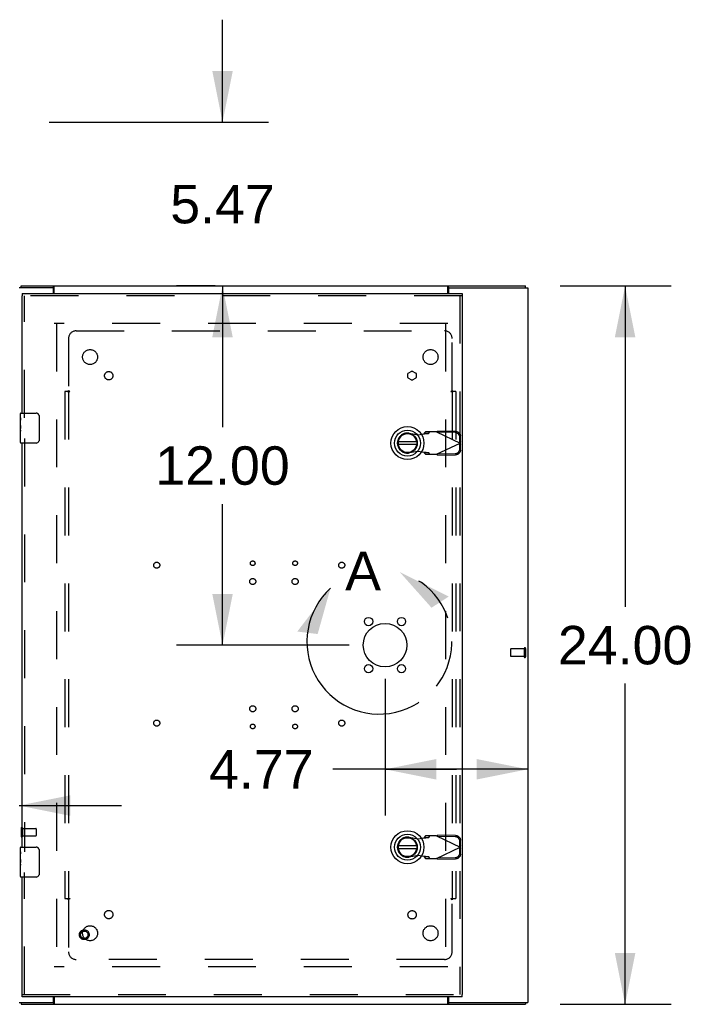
# Model space of a CAD drawing. Header units: inches. Extents: x 0 to 291, y 0 to 188.
# Tile 89 of 113: x 120 to 142, y 104 to 136. Entities that reach past the tile are written whole.
import ezdxf

# ---------------------------------------------------------------- set-up
doc = ezdxf.new("R2010")
doc.units = ezdxf.units.IN
doc.header["$LTSCALE"] = 16.018896
doc.header["$MEASUREMENT"] = 0
doc.linetypes.add('HIDDEN', pattern=[0.2, 0.1, -0.1])
doc.linetypes.add('PHANTOM', pattern=[0.8, 0.45, -0.05, 0.1, -0.05, 0.1, -0.05])
doc.layers.get('0').update_dxf_attribs({"linetype": 'CONTINUOUS'})
for name, color, linetype in [('84H_OR_90H', 7, 'CONTINUOUS'), ('DEFAULT_2', 8, 'HIDDEN'), ('DEFAULT_3', 7, 'PHANTOM'), ('DIMENSIONS', 7, 'CONTINUOUS'), ('EXR_ENCLOSURE_DOOR_ASSEMBLY', 7, 'CONTINUOUS'), ('SUBPANELS', 7, 'CONTINUOUS')]:
    doc.layers.add(name, color=color, linetype=linetype)
doc.styles.get("Standard").update_dxf_attribs({"font": 'arial.ttf'})
doc.dimstyles.new('DIMSTYLE_1', dxfattribs={"dimtxt": 1.284938, "dimasz": 1.713251, "dimexe": 0.09, "dimexo": 0.07, "dimgap": 0.0375, "dimtad": 0, "dimtih": 1, "dimtoh": 1, "dimzin": 4, "dimdsep": 46, "dimtxsty": 'Standard', "dimblk": '_FILLED', "dimblk1": '_FILLED', "dimblk2": '_FILLED', "dimcen": 0.09, "dimadec": 3, "dimazin": 1, "dimtfac": 1, "dimtdec": 3, "dimtofl": 0, "dimtmove": 0, "dimatfit": 3, "dimldrblk": '_FILLED', "dimfxl": 0, "dimtolj": 1, "dimtzin": 4, "dimarcsym": 0})

# ---------------------------------------------------------------- blocks, each defined once
blk = doc.blocks.new('_FILLED')
at = {"color": 0, "linetype": 'ByBlock'}
blk.add_solid([(0, 0), (-1, 0.2), (-1, -0.2)], dxfattribs=at)
blk = doc.blocks.new('*D3')
at = {"layer": 'DIMENSIONS', "color": 2, "linetype": 'Continuous'}
for p, q in [((126.132, 127.567), (124.839, 127.567)), ((126.381, 127.567), (126.381, 122.852)), ((126.381, 115.567), (126.381, 120.282)), ((130.612, 115.567), (124.839, 115.567))]:
    blk.add_line(p, q, dxfattribs=at)
at = {"layer": 'DIMENSIONS', "color": 2, "linetype": 'Continuous', "xscale": 1.7132508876, "yscale": 1.7132508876, "zscale": 1.7132508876}
for p, rotation in [((126.381, 127.567), 90), ((126.381, 115.567), 270)]:
    blk.add_blockref('_FILLED', p, dxfattribs=dict(at, rotation=rotation))
at = {"layer": 'DIMENSIONS', "color": 2, "linetype": 'Continuous', "insert": (126.381, 122.209), "char_height": 1.2849, "width": 4.49012, "attachment_point": 2, "line_spacing_factor": 0.9}
blk.add_mtext('12.00', dxfattribs=at)
blk = doc.blocks.new('*D5')
at = {"layer": 'DIMENSIONS', "color": 2, "linetype": 'Continuous'}
for p, q in [((131.811, 114.44), (131.811, 109.877)), ((134.196, 111.419), (130.065, 111.419)), ((131.811, 111.419), (134.196, 111.419)), ((136.581, 111.419), (134.196, 111.419))]:
    blk.add_line(p, q, dxfattribs=at)
at = {"layer": 'DIMENSIONS', "color": 2, "linetype": 'Continuous', "xscale": 1.7132508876, "yscale": 1.7132508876, "zscale": 1.7132508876, "rotation": 180}
blk.add_blockref('_FILLED', (131.811, 111.419), dxfattribs=at)
at = {"layer": 'DIMENSIONS', "color": 2, "linetype": 'Continuous', "xscale": 1.7132508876, "yscale": 1.7132508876, "zscale": 1.7132508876}
blk.add_blockref('_FILLED', (136.581, 111.419), dxfattribs=at)
at = {"layer": 'DIMENSIONS', "color": 2, "linetype": 'Continuous', "insert": (129.422, 112.061), "char_height": 1.2849, "width": 3.49178, "attachment_point": 3, "line_spacing_factor": 0.9}
blk.add_mtext('4.77', dxfattribs=at)
blk = doc.blocks.new('*D19')
at = {"layer": 'DIMENSIONS', "color": 2, "linetype": 'Continuous'}
for p, q in [((137.661, 127.567), (141.375, 127.567)), ((139.833, 127.567), (139.833, 116.852)), ((139.833, 103.567), (139.833, 114.282)), ((137.661, 103.567), (141.375, 103.567))]:
    blk.add_line(p, q, dxfattribs=at)
at = {"layer": 'DIMENSIONS', "color": 2, "linetype": 'Continuous', "xscale": 1.7132508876, "yscale": 1.7132508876, "zscale": 1.7132508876}
for p, rotation in [((139.833, 127.567), 90), ((139.833, 103.567), 270)]:
    blk.add_blockref('_FILLED', p, dxfattribs=dict(at, rotation=rotation))
at = {"layer": 'DIMENSIONS', "color": 2, "linetype": 'Continuous', "insert": (139.833, 116.209), "char_height": 1.2849, "width": 4.49012, "attachment_point": 2, "line_spacing_factor": 0.9}
blk.add_mtext('24.00', dxfattribs=at)
blk = doc.blocks.new('*D20')
at = {"layer": '84H_OR_90H', "color": 2, "linetype": 'Continuous'}
for p, q in [((126.381, 133.037), (126.381, 136.463)), ((120.593, 133.037), (127.922, 133.037)), ((126.381, 127.567), (126.381, 124.14))]:
    blk.add_line(p, q, dxfattribs=at)
at = {"layer": '84H_OR_90H', "color": 2, "linetype": 'Continuous', "xscale": 1.7132508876, "yscale": 1.7132508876, "zscale": 1.7132508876}
for p, rotation in [((126.381, 133.037), 270), ((126.381, 127.567), 90)]:
    blk.add_blockref('_FILLED', p, dxfattribs=dict(at, rotation=rotation))
at = {"layer": '84H_OR_90H', "color": 2, "linetype": 'Continuous', "insert": (126.381, 130.944), "char_height": 1.2849, "width": 3.49178, "attachment_point": 2, "line_spacing_factor": 0.9}
blk.add_mtext('5.47', dxfattribs=at)
blk = doc.blocks.new('*D22')
at = {"layer": 'DIMENSIONS', "color": 2, "linetype": 'Continuous'}
for p, q in [((118.206, 112.514), (118.206, 108.666)), ((118.206, 110.207), (112.191, 110.207)), ((119.581, 110.207), (123.008, 110.207))]:
    blk.add_line(p, q, dxfattribs=at)
at = {"layer": 'DIMENSIONS', "color": 2, "linetype": 'Continuous', "xscale": 1.7132508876, "yscale": 1.7132508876, "zscale": 1.7132508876}
blk.add_blockref('_FILLED', (118.206, 110.207), dxfattribs=at)
at = {"layer": 'DIMENSIONS', "color": 2, "linetype": 'Continuous', "xscale": 1.7132508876, "yscale": 1.7132508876, "zscale": 1.7132508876, "rotation": 180}
blk.add_blockref('_FILLED', (119.581, 110.207), dxfattribs=at)
at = {"layer": 'DIMENSIONS', "color": 2, "linetype": 'Continuous', "insert": (111.549, 110.85), "char_height": 1.2849, "width": 3.49178, "attachment_point": 3, "line_spacing_factor": 0.9}
blk.add_mtext('1.38', dxfattribs=at)

msp = doc.modelspace()

# ---------------------------------------------------------------- linework, layer by layer
at = {"color": 3, "linetype": 'Continuous'}
for p, q in [((120.7144, 127.5037), (119.5814, 127.5037)), ((119.6564, 127.5667), (136.5064, 127.5667)), ((120.7294, 127.3167), (120.7294, 127.4887)), ((120.7564, 127.3167), (120.7564, 127.5478)), ((133.9064, 127.3167), (133.9064, 127.5478)), ((133.9334, 127.4887), (133.9334, 127.3167)), ((133.9484, 127.5037), (136.5814, 127.5037)), ((136.5814, 127.5037), (136.5814, 103.6297)), ((119.5814, 103.6297), (120.7144, 103.6297)), ((120.7294, 103.6447), (120.7294, 103.8167)), ((120.7564, 103.8167), (120.7564, 103.5857)), ((133.9064, 103.5857), (133.9064, 103.8167)), ((133.9334, 103.8167), (133.9334, 103.6447)), ((133.9484, 103.6297), (136.5814, 103.6297)), ((119.6564, 103.5667), (136.5064, 103.5667))]:
    msp.add_line(p, q, dxfattribs=at)
at = {"color": 7, "linetype": 'Continuous'}
for p, q in [((119.6564, 127.5037), (119.6564, 127.5667)), ((120.7291, 127.4917), (120.7334, 127.4917)), ((120.7334, 127.4917), (120.7334, 127.5667)), ((133.9294, 127.4917), (133.9294, 127.5667)), ((133.9294, 127.4917), (133.9337, 127.4917)), ((136.5064, 127.5037), (136.5064, 127.5667)), ((119.6564, 103.6297), (119.6564, 103.5667)), ((120.7291, 103.6417), (120.7334, 103.6417)), ((120.7334, 103.6417), (120.7334, 103.5667)), ((133.9294, 103.6417), (133.9337, 103.6417)), ((133.9294, 103.6417), (133.9294, 103.5667)), ((136.5064, 103.6297), (136.5064, 103.5667))]:
    msp.add_line(p, q, dxfattribs=at)
at = {"color": 3, "linetype": 'Continuous'}
for points in [[(120.7564, 127.5478), (120.7549, 127.5489), (120.7533, 127.5503), (120.7518, 127.5519), (120.7502, 127.5536), (120.7487, 127.5554), (120.7472, 127.5572), (120.7456, 127.5589), (120.7442, 127.5605), (120.7427, 127.562), (120.7412, 127.5633), (120.7397, 127.5645), (120.7383, 127.5654), (120.7369, 127.566), (120.7356, 127.5665), (120.7344, 127.5667), (120.7334, 127.5667)], [(133.9064, 127.5478), (133.9079, 127.5489), (133.9095, 127.5503), (133.911, 127.5519), (133.9126, 127.5536), (133.9141, 127.5554), (133.9156, 127.5572), (133.9172, 127.5589), (133.9186, 127.5605), (133.9201, 127.562), (133.9216, 127.5633), (133.9231, 127.5645), (133.9245, 127.5654), (133.9259, 127.566), (133.9272, 127.5665), (133.9284, 127.5667), (133.9294, 127.5667)], [(120.7564, 103.5857), (120.7549, 103.5846), (120.7533, 103.5832), (120.7518, 103.5816), (120.7502, 103.5799), (120.7487, 103.5781), (120.7472, 103.5763), (120.7456, 103.5746), (120.7442, 103.573), (120.7427, 103.5715), (120.7412, 103.5702), (120.7397, 103.569), (120.7383, 103.5681), (120.7369, 103.5674), (120.7356, 103.567), (120.7344, 103.5668), (120.7334, 103.5667)], [(133.9064, 103.5857), (133.9079, 103.5846), (133.9095, 103.5832), (133.911, 103.5816), (133.9126, 103.5799), (133.9141, 103.5781), (133.9156, 103.5763), (133.9172, 103.5746), (133.9186, 103.573), (133.9201, 103.5715), (133.9216, 103.5702), (133.9231, 103.569), (133.9245, 103.5681), (133.9259, 103.5674), (133.9272, 103.567), (133.9284, 103.5668), (133.9294, 103.5667)]]:
    msp.add_lwpolyline(points, dxfattribs=at)
at = {"color": 7, "linetype": 'Continuous'}
for points in [[(120.7564, 127.4849), (120.7555, 127.4847), (120.7544, 127.4845), (120.7533, 127.4845), (120.752, 127.4845), (120.7507, 127.4847), (120.7493, 127.4851), (120.748, 127.4856), (120.7466, 127.4862), (120.7453, 127.4869), (120.7439, 127.4876), (120.7426, 127.4884), (120.7413, 127.4892), (120.7399, 127.4899), (120.7386, 127.4905), (120.7372, 127.4911), (120.7359, 127.4914), (120.7346, 127.4917), (120.7334, 127.4917)], [(133.9064, 127.4849), (133.9073, 127.4847), (133.9084, 127.4845), (133.9095, 127.4845), (133.9108, 127.4845), (133.9121, 127.4847), (133.9135, 127.4851), (133.9148, 127.4856), (133.9162, 127.4862), (133.9175, 127.4869), (133.9189, 127.4876), (133.9202, 127.4884), (133.9215, 127.4892), (133.9229, 127.4899), (133.9242, 127.4905), (133.9256, 127.4911), (133.9269, 127.4914), (133.9282, 127.4917), (133.9294, 127.4917)], [(120.7564, 103.6486), (120.7555, 103.6488), (120.7544, 103.649), (120.7533, 103.649), (120.752, 103.649), (120.7507, 103.6487), (120.7493, 103.6484), (120.748, 103.6479), (120.7466, 103.6473), (120.7453, 103.6466), (120.7439, 103.6458), (120.7426, 103.6451), (120.7413, 103.6443), (120.7399, 103.6436), (120.7386, 103.643), (120.7372, 103.6424), (120.7359, 103.642), (120.7346, 103.6418), (120.7334, 103.6417)], [(133.9064, 103.6486), (133.9073, 103.6488), (133.9084, 103.649), (133.9095, 103.649), (133.9108, 103.649), (133.9121, 103.6487), (133.9135, 103.6484), (133.9148, 103.6479), (133.9162, 103.6473), (133.9175, 103.6466), (133.9189, 103.6458), (133.9202, 103.6451), (133.9215, 103.6443), (133.9229, 103.6436), (133.9242, 103.643), (133.9256, 103.6424), (133.9269, 103.642), (133.9282, 103.6418), (133.9294, 103.6417)]]:
    msp.add_lwpolyline(points, dxfattribs=at)
at = {"color": 3, "linetype": 'Continuous'}
for centre, start, end in [((120.7144, 127.4887), 0, 90), ((133.9484, 127.4887), 90, 180), ((120.7144, 103.6447), 270, 360), ((133.9484, 103.6447), 180, 270)]:
    msp.add_arc(centre, 0.015, start, end, dxfattribs=at)
at = {"layer": 'DEFAULT_2', "color": 8, "linetype": 'HIDDEN'}
for p, q in [((133.9064, 126.3167), (120.7564, 126.3167)), ((120.8314, 126.3147), (120.8314, 104.8187)), ((133.8314, 126.3147), (133.8314, 104.8187)), ((136.0064, 115.4307), (136.0064, 115.2027)), ((136.4634, 115.4407), (136.0164, 115.4407)), ((136.4634, 115.1927), (136.0164, 115.1927)), ((136.4634, 115.4587), (136.4634, 115.1747)), ((136.5064, 115.4587), (136.5064, 115.1747)), ((119.6564, 109.4587), (119.6564, 109.1747)), ((119.6994, 109.4587), (119.6994, 109.1747)), ((119.6994, 109.4407), (120.1464, 109.4407)), ((120.1564, 109.4307), (120.1564, 109.2027)), ((119.6994, 109.1927), (120.1464, 109.1927)), ((133.9064, 104.8167), (120.7564, 104.8167))]:
    msp.add_line(p, q, dxfattribs=at)
for centre, radius, start, end in [((136.4849, 115.4587), 0.0215, 0, 180), ((136.0164, 115.4307), 0.01, 90, 180), ((136.0164, 115.2027), 0.01, 180, 270), ((136.4849, 115.1747), 0.0215, 180, 360), ((119.6779, 109.4587), 0.0215, 0, 180), ((120.1464, 109.4307), 0.01, 0, 90), ((119.6779, 109.1747), 0.0215, 180, 360), ((120.1464, 109.2027), 0.01, 270, 360)]:
    msp.add_arc(centre, radius, start, end, dxfattribs=at)
at = {"layer": 'DEFAULT_3', "color": 2, "linetype": 'PHANTOM'}
msp.add_arc((131.6219, 115.6835), 2.4204, 132.41741, 73.58493, dxfattribs=at)
for points in [[(132.3058, 118.0053), (133.3638, 116.816), (133.9384, 117.1896)], [(129.9892, 117.4704), (129.5597, 115.9377), (128.8796, 116.0215)]]:
    msp.add_solid(points, dxfattribs=at)
at = {"layer": 'DIMENSIONS', "color": 2, "linetype": 'PHANTOM'}
msp.add_arc((131.6219, 115.6835), 2.4204, 132.41741, 73.58493, dxfattribs=at)
for points in [[(132.3058, 118.0053), (133.3638, 116.816), (133.9384, 117.1896)], [(129.9892, 117.4704), (129.5597, 115.9377), (128.8796, 116.0215)]]:
    msp.add_solid(points, dxfattribs=at)
at = {"layer": 'EXR_ENCLOSURE_DOOR_ASSEMBLY', "color": 7, "linetype": 'Continuous'}
for p, q in [((119.6859, 127.3167), (119.6859, 127.2417)), ((134.3859, 127.3167), (134.3859, 127.2417)), ((119.6259, 123.1578), (119.6259, 123.3017)), ((119.6259, 122.9018), (119.6259, 123.1546)), ((119.6348, 123.0997), (119.6259, 123.0997)), ((119.6359, 122.9319), (119.6359, 123.0887)), ((119.6409, 123.3167), (120.1509, 123.3167)), ((120.2508, 123.2167), (120.2508, 122.4167)), ((119.6259, 122.9319), (119.6359, 122.9319)), ((119.6259, 122.3317), (119.6259, 122.8994)), ((119.6287, 122.8691), (119.6259, 122.8691)), ((119.6259, 122.7373), (119.6352, 122.7373)), ((119.6359, 122.7482), (119.6359, 122.8012)), ((119.6259, 122.7013), (119.6359, 122.7013)), ((119.6259, 122.6384), (119.6359, 122.6384)), ((119.6259, 122.4709), (119.6359, 122.4709)), ((119.6359, 122.4709), (119.6359, 122.7013)), ((120.1509, 122.3167), (119.6409, 122.3167)), ((132.8734, 122.3561), (132.2484, 122.3561)), ((132.2484, 122.2774), (132.8734, 122.2774)), ((119.6259, 108.6578), (119.6259, 108.8017)), ((119.6259, 108.4018), (119.6259, 108.6546)), ((119.6348, 108.5997), (119.6259, 108.5997)), ((119.6359, 108.4319), (119.6359, 108.5887)), ((119.6409, 108.8167), (120.1509, 108.8167)), ((120.2508, 108.7167), (120.2508, 107.9167)), ((132.8734, 108.8561), (132.2484, 108.8561)), ((132.2484, 108.7774), (132.8734, 108.7774)), ((119.6259, 108.4319), (119.6359, 108.4319)), ((119.6259, 107.8317), (119.6259, 108.3994)), ((119.6287, 108.3691), (119.6259, 108.3691)), ((119.6259, 108.2373), (119.6352, 108.2373)), ((119.6359, 108.2482), (119.6359, 108.3012)), ((119.6259, 108.2013), (119.6359, 108.2013)), ((119.6259, 108.1384), (119.6359, 108.1384)), ((119.6259, 107.9709), (119.6359, 107.9709)), ((119.6359, 107.9709), (119.6359, 108.2013)), ((120.1509, 107.8167), (119.6409, 107.8167)), ((119.6859, 103.8167), (119.6859, 103.8917)), ((134.3859, 103.8167), (134.3859, 103.8917))]:
    msp.add_line(p, q, dxfattribs=at)
at = {"layer": 'EXR_ENCLOSURE_DOOR_ASSEMBLY', "color": 3, "linetype": 'Continuous'}
for p, q in [((119.6859, 127.3167), (134.3859, 127.3167)), ((119.6859, 123.3167), (119.6859, 127.2417)), ((134.3859, 127.2417), (134.3859, 103.8917)), ((119.6859, 108.8167), (119.6859, 122.3167)), ((119.6859, 103.8917), (119.6859, 107.8167)), ((134.3859, 103.8167), (119.6859, 103.8167))]:
    msp.add_line(p, q, dxfattribs=at)
at = {"layer": 'EXR_ENCLOSURE_DOOR_ASSEMBLY', "color": 8, "linetype": 'HIDDEN'}
for p, q in [((134.3859, 127.2417), (119.6859, 127.2417)), ((119.7609, 123.1617), (119.7609, 127.2417)), ((134.3109, 127.2417), (134.3109, 103.8917)), ((133.5597, 122.6773), (133.5794, 122.7189)), ((134.1699, 122.7088), (133.5794, 122.7189)), ((119.7609, 122.4717), (119.7609, 108.6617)), ((132.6209, 122.6459), (132.9153, 122.5923)), ((132.9153, 122.5923), (133.1121, 122.6302)), ((133.1576, 122.6907), (133.116, 122.6447)), ((133.116, 122.6447), (133.2711, 122.6447)), ((133.5314, 122.6907), (133.1576, 122.6907)), ((133.2711, 122.6447), (133.3127, 122.6907)), ((133.5314, 122.6907), (134.3188, 122.3167)), ((134.1501, 122.6672), (133.5597, 122.6773)), ((134.3124, 122.3197), (134.309, 122.5127)), ((134.3321, 122.3613), (134.3288, 122.5543)), ((133.5314, 121.9427), (134.3188, 122.3167)), ((134.309, 122.1207), (134.3124, 122.3137)), ((134.3321, 122.3613), (134.3124, 122.3197)), ((134.3124, 122.3137), (134.3321, 122.2721)), ((134.3256, 122.3393), (134.3188, 122.3167)), ((134.3188, 122.3167), (134.3256, 122.2942)), ((134.3321, 122.3613), (134.3256, 122.3393)), ((134.3256, 122.2942), (134.3321, 122.2721)), ((134.3288, 122.0792), (134.3321, 122.2721)), ((132.9153, 122.0411), (132.6209, 121.9875)), ((133.1121, 122.0033), (132.9153, 122.0411)), ((133.2711, 121.9887), (133.116, 121.9887)), ((133.116, 121.9887), (133.1576, 121.9427)), ((133.1576, 121.9427), (133.5314, 121.9427)), ((133.3127, 121.9427), (133.2711, 121.9887)), ((133.5597, 121.9561), (134.1501, 121.9662)), ((133.5794, 121.9145), (133.5597, 121.9561)), ((133.5794, 121.9145), (134.1699, 121.9246)), ((133.5597, 109.1773), (133.5794, 109.2189)), ((134.1699, 109.2088), (133.5794, 109.2189)), ((132.6209, 109.1459), (132.9153, 109.0923)), ((132.9153, 109.0923), (133.1121, 109.1302)), ((133.1576, 109.1907), (133.116, 109.1447)), ((133.116, 109.1447), (133.2711, 109.1447)), ((133.5314, 109.1907), (133.1576, 109.1907)), ((133.2711, 109.1447), (133.3127, 109.1907)), ((133.5314, 109.1907), (134.3188, 108.8167)), ((134.1501, 109.1672), (133.5597, 109.1773)), ((134.3124, 108.8197), (134.309, 109.0127)), ((134.3321, 108.8613), (134.3288, 109.0543)), ((133.5314, 108.4427), (134.3188, 108.8167)), ((134.309, 108.6207), (134.3124, 108.8137)), ((134.3321, 108.8613), (134.3124, 108.8197)), ((134.3124, 108.8137), (134.3321, 108.7721)), ((134.3256, 108.8393), (134.3188, 108.8167)), ((134.3188, 108.8167), (134.3256, 108.7942)), ((134.3321, 108.8613), (134.3256, 108.8393)), ((134.3256, 108.7942), (134.3321, 108.7721)), ((134.3288, 108.5792), (134.3321, 108.7721)), ((132.9153, 108.5411), (132.6209, 108.4875)), ((133.1121, 108.5033), (132.9153, 108.5411)), ((133.2711, 108.4887), (133.116, 108.4887)), ((133.116, 108.4887), (133.1576, 108.4427)), ((133.1576, 108.4427), (133.5314, 108.4427)), ((133.3127, 108.4427), (133.2711, 108.4887)), ((133.5597, 108.4561), (134.1501, 108.4662)), ((133.5794, 108.4145), (133.5597, 108.4561)), ((133.5794, 108.4145), (134.1699, 108.4246)), ((119.7609, 103.8917), (119.7609, 107.9717)), ((119.6859, 103.8917), (134.3859, 103.8917))]:
    msp.add_line(p, q, dxfattribs=at)
at = {"layer": 'EXR_ENCLOSURE_DOOR_ASSEMBLY', "color": 7, "linetype": 'Continuous'}
for points in [[(119.6259, 123.1577), (119.6261, 123.1544), (119.6266, 123.1501), (119.6275, 123.1449), (119.6286, 123.1389), (119.6299, 123.1319), (119.6313, 123.1242), (119.6327, 123.1159), (119.634, 123.1071)], [(119.634, 123.1071), (119.635, 123.098), (119.6359, 123.0887)], [(120.2441, 123.2529), (120.2461, 123.2472), (120.2478, 123.2414), (120.2491, 123.2354), (120.25, 123.2293), (120.2506, 123.223), (120.2508, 123.2167)], [(119.6259, 122.9018), (119.6261, 122.8946), (119.6267, 122.8869), (119.6275, 122.8787), (119.6286, 122.87)], [(119.6286, 122.87), (119.632, 122.8431), (119.6331, 122.8341), (119.634, 122.8254), (119.6348, 122.8169), (119.6354, 122.8089), (119.6359, 122.8012)], [(119.6359, 122.7482), (119.6355, 122.7421), (119.6351, 122.7359), (119.6345, 122.7299), (119.634, 122.7239), (119.6334, 122.718), (119.6327, 122.7123)], [(120.2508, 122.4167), (120.2506, 122.4104), (120.25, 122.4042), (120.2491, 122.3981), (120.2478, 122.3921), (120.2461, 122.3863), (120.2441, 122.3806)], [(119.6259, 108.6577), (119.6261, 108.6544), (119.6266, 108.6501), (119.6275, 108.6449), (119.6286, 108.6389), (119.6299, 108.6319), (119.6313, 108.6242), (119.6327, 108.6159), (119.634, 108.6071)], [(119.634, 108.6071), (119.635, 108.598), (119.6359, 108.5887)], [(120.2441, 108.7529), (120.2461, 108.7472), (120.2478, 108.7414), (120.2491, 108.7354), (120.25, 108.7293), (120.2506, 108.723), (120.2508, 108.7167)], [(119.6259, 108.4018), (119.6261, 108.3946), (119.6267, 108.3869), (119.6275, 108.3787), (119.6286, 108.37)], [(119.6286, 108.37), (119.632, 108.3431), (119.6331, 108.3341), (119.634, 108.3254), (119.6348, 108.3169), (119.6354, 108.3089), (119.6359, 108.3012)], [(119.6359, 108.2482), (119.6355, 108.2421), (119.6351, 108.2359), (119.6345, 108.2299), (119.634, 108.2239), (119.6334, 108.218), (119.6327, 108.2123)], [(120.2508, 107.9167), (120.2506, 107.9104), (120.25, 107.9042), (120.2491, 107.8981), (120.2478, 107.8921), (120.2461, 107.8863), (120.2441, 107.8806)]]:
    msp.add_lwpolyline(points, dxfattribs=at)
at = {"layer": 'EXR_ENCLOSURE_DOOR_ASSEMBLY', "color": 8, "linetype": 'HIDDEN'}
for points in [[(133.5314, 122.6907), (133.5475, 122.7003), (133.5555, 122.705), (133.5635, 122.7097), (133.5715, 122.7143), (133.5794, 122.7189)], [(134.1699, 122.7088), (134.1853, 122.7078), (134.2005, 122.7054), (134.2154, 122.7015), (134.2299, 122.6962), (134.2439, 122.6896), (134.2572, 122.6817), (134.2696, 122.6726), (134.2811, 122.6624), (134.2916, 122.6512), (134.3009, 122.6391), (134.309, 122.6262), (134.3158, 122.6126), (134.3212, 122.5985), (134.3252, 122.584), (134.3277, 122.5693), (134.3288, 122.5543)], [(133.116, 122.6447), (133.1157, 122.6423), (133.1153, 122.6398), (133.1146, 122.6374), (133.1139, 122.635), (133.113, 122.6326), (133.1121, 122.6302)], [(133.1121, 122.6302), (133.1282, 122.6312), (133.1597, 122.6333)], [(133.1597, 122.6333), (133.1748, 122.6343), (133.1893, 122.6353), (133.203, 122.6364), (133.2159, 122.6374), (133.2277, 122.6385), (133.2383, 122.6395), (133.2477, 122.6405), (133.2558, 122.6416), (133.2624, 122.6426), (133.2675, 122.6436), (133.2711, 122.6447)], [(134.309, 122.5127), (134.308, 122.5277), (134.3055, 122.5424), (134.3015, 122.5569), (134.2961, 122.5711), (134.2893, 122.5846), (134.2812, 122.5975), (134.2718, 122.6096), (134.2614, 122.6208), (134.2498, 122.631), (134.2374, 122.6401), (134.2241, 122.648), (134.2102, 122.6546), (134.1956, 122.6599), (134.1807, 122.6638), (134.1656, 122.6662), (134.1501, 122.6672)], [(134.1501, 121.9662), (134.1656, 121.9672), (134.1807, 121.9697), (134.1957, 121.9735), (134.2102, 121.9788), (134.2241, 121.9854), (134.2374, 121.9933), (134.2498, 122.0024), (134.2614, 122.0126), (134.2718, 122.0238), (134.2812, 122.0359), (134.2893, 122.0488), (134.2961, 122.0624), (134.3015, 122.0765), (134.3055, 122.091), (134.308, 122.1057), (134.309, 122.1207)], [(134.3288, 122.0792), (134.3277, 122.0641), (134.3252, 122.0494), (134.3212, 122.0349), (134.3158, 122.0208), (134.309, 122.0072), (134.3009, 121.9943), (134.2916, 121.9822), (134.2811, 121.971), (134.2696, 121.9608), (134.2572, 121.9517), (134.2439, 121.9438), (134.2299, 121.9372), (134.2154, 121.932), (134.2005, 121.9281), (134.1853, 121.9256), (134.1699, 121.9246)], [(133.2711, 121.9887), (133.2675, 121.9898), (133.2624, 121.9908), (133.2558, 121.9919), (133.2477, 121.9929), (133.2383, 121.9939), (133.2277, 121.995), (133.2159, 121.996), (133.203, 121.997), (133.1893, 121.9981), (133.1748, 121.9991), (133.1597, 122.0002), (133.1441, 122.0012), (133.1121, 122.0033)], [(133.1121, 122.0033), (133.113, 122.0008), (133.1139, 121.9984), (133.1146, 121.996), (133.1153, 121.9936), (133.1157, 121.9912), (133.116, 121.9887)], [(133.5555, 121.9284), (133.5394, 121.9379), (133.5314, 121.9427)], [(133.5794, 121.9145), (133.5715, 121.9191), (133.5635, 121.9237), (133.5555, 121.9284)], [(133.5314, 109.1907), (133.5475, 109.2003), (133.5555, 109.205), (133.5635, 109.2097), (133.5715, 109.2143), (133.5794, 109.2189)], [(133.116, 109.1447), (133.1157, 109.1423), (133.1153, 109.1398), (133.1146, 109.1374), (133.1139, 109.135), (133.113, 109.1326), (133.1121, 109.1302)], [(133.1121, 109.1302), (133.1282, 109.1312), (133.1597, 109.1333)], [(133.1597, 109.1333), (133.1748, 109.1343), (133.1893, 109.1353), (133.203, 109.1364), (133.2159, 109.1374), (133.2277, 109.1385), (133.2383, 109.1395), (133.2477, 109.1405), (133.2558, 109.1416), (133.2624, 109.1426), (133.2675, 109.1436), (133.2711, 109.1447)], [(134.309, 109.0127), (134.308, 109.0277), (134.3055, 109.0424), (134.3015, 109.0569), (134.2961, 109.0711), (134.2893, 109.0846), (134.2812, 109.0975), (134.2718, 109.1096), (134.2614, 109.1208), (134.2498, 109.131), (134.2374, 109.1401), (134.2241, 109.148), (134.2102, 109.1546), (134.1956, 109.1599), (134.1807, 109.1638), (134.1656, 109.1662), (134.1501, 109.1672)], [(134.1699, 109.2088), (134.1853, 109.2078), (134.2005, 109.2054), (134.2154, 109.2015), (134.2299, 109.1962), (134.2439, 109.1896), (134.2572, 109.1817), (134.2696, 109.1726), (134.2811, 109.1624), (134.2916, 109.1512), (134.3009, 109.1391), (134.309, 109.1262), (134.3158, 109.1126), (134.3212, 109.0985), (134.3252, 109.084), (134.3277, 109.0693), (134.3288, 109.0543)], [(134.1501, 108.4662), (134.1656, 108.4672), (134.1807, 108.4697), (134.1957, 108.4735), (134.2102, 108.4788), (134.2241, 108.4854), (134.2374, 108.4933), (134.2498, 108.5024), (134.2614, 108.5126), (134.2718, 108.5238), (134.2812, 108.5359), (134.2893, 108.5488), (134.2961, 108.5624), (134.3015, 108.5765), (134.3055, 108.591), (134.308, 108.6057), (134.309, 108.6207)], [(134.3288, 108.5792), (134.3277, 108.5641), (134.3252, 108.5494), (134.3212, 108.5349), (134.3158, 108.5208), (134.309, 108.5072), (134.3009, 108.4943), (134.2916, 108.4822), (134.2811, 108.471), (134.2696, 108.4608), (134.2572, 108.4517), (134.2439, 108.4438), (134.2299, 108.4372), (134.2154, 108.432), (134.2005, 108.4281), (134.1853, 108.4256), (134.1699, 108.4246)], [(133.2711, 108.4887), (133.2675, 108.4898), (133.2624, 108.4908), (133.2558, 108.4919), (133.2477, 108.4929), (133.2383, 108.4939), (133.2277, 108.495), (133.2159, 108.496), (133.203, 108.497), (133.1893, 108.4981), (133.1748, 108.4991), (133.1597, 108.5002), (133.1441, 108.5012), (133.1121, 108.5033)], [(133.1121, 108.5033), (133.113, 108.5008), (133.1139, 108.4984), (133.1146, 108.496), (133.1153, 108.4936), (133.1157, 108.4912), (133.116, 108.4887)], [(133.5555, 108.4284), (133.5394, 108.4379), (133.5314, 108.4427)], [(133.5794, 108.4145), (133.5715, 108.4191), (133.5635, 108.4237), (133.5555, 108.4284)]]:
    msp.add_lwpolyline(points, dxfattribs=at)
at = {"layer": 'EXR_ENCLOSURE_DOOR_ASSEMBLY', "color": 7, "linetype": 'Continuous'}
for centre, radius in [((132.5609, 122.3167), 0.5512), ((132.5609, 122.3167), 0.4331), ((132.5609, 122.3167), 0.3287), ((132.5609, 122.3167), 0.3169), ((132.5609, 108.8167), 0.5512), ((132.5609, 108.8167), 0.4331), ((132.5609, 108.8167), 0.3287), ((132.5609, 108.8167), 0.3169)]:
    msp.add_circle(centre, radius, dxfattribs=at)
at = {"layer": 'EXR_ENCLOSURE_DOOR_ASSEMBLY', "color": 3, "linetype": 'Continuous'}
for centre, radius in [((131.2599, 116.3542), 0.138), ((132.3619, 116.3542), 0.138), ((131.8109, 115.5667), 0.7285), ((131.2599, 114.7792), 0.138), ((132.3619, 114.7792), 0.138)]:
    msp.add_circle(centre, radius, dxfattribs=at)
at = {"layer": 'EXR_ENCLOSURE_DOOR_ASSEMBLY', "color": 8, "linetype": 'HIDDEN'}
for radius in [0.1635, 0.124]:
    msp.add_circle((121.7609, 105.8917), radius, dxfattribs=at)
at = {"layer": 'EXR_ENCLOSURE_DOOR_ASSEMBLY', "color": 7, "linetype": 'Continuous'}
for centre, radius, start, end in [((119.6409, 123.3017), 0.015, 90, 180), ((120.1509, 123.2167), 0.1, 21.19986, 90), ((120.1509, 122.4167), 0.1, 270, 338.79459), ((132.5609, 122.3167), 0.315, 10.07866, 349.92134), ((119.6409, 122.3317), 0.015, 180, 270), ((132.5609, 108.8167), 0.315, 10.07866, 349.92134), ((119.6409, 108.8017), 0.015, 90, 180), ((120.1509, 108.7167), 0.1, 21.19986, 90), ((119.6409, 107.8317), 0.015, 180, 270), ((120.1509, 107.9167), 0.1, 270, 338.79459)]:
    msp.add_arc(centre, radius, start, end, dxfattribs=at)
at = {"layer": 'EXR_ENCLOSURE_DOOR_ASSEMBLY', "color": 8, "linetype": 'HIDDEN'}
for centre in [(132.5609, 122.3167), (132.5609, 108.8167)]:
    msp.add_arc(centre, 0.3346, 79.67298, 280.32702, dxfattribs=at)
at = {"layer": 'EXR_ENCLOSURE_DOOR_ASSEMBLY', "color": 7, "linetype": 'Continuous'}
for centre in [(119.8259, 122.7347), (119.8259, 108.2347)]:
    msp.add_ellipse(centre, major_axis=(0.2, 0), ratio=0.4328081, start_param=3.1415927, end_param=3.4034095, dxfattribs=at)
at = {"layer": 'SUBPANELS', "color": 8, "linetype": 'HIDDEN'}
for p, q in [((121.4874, 126.0668), (133.8004, 126.0668)), ((121.2374, 125.8168), (121.2374, 124.0708)), ((134.0504, 124.0708), (134.0504, 125.8168)), ((132.5877, 124.6567), (132.7027, 124.7231)), ((132.7227, 124.7231), (132.8377, 124.6567)), ((132.5777, 124.5066), (132.5777, 124.6394)), ((132.7027, 124.4229), (132.5877, 124.4893)), ((132.8377, 124.4893), (132.7227, 124.4229)), ((132.8477, 124.6394), (132.8477, 124.5066)), ((121.1126, 124.0357), (121.1126, 107.0977)), ((121.1988, 124.0357), (121.1126, 124.0357)), ((121.1988, 124.0357), (121.278, 124.0357)), ((121.2376, 124.0357), (121.2376, 107.0977)), ((134.0098, 124.0357), (134.089, 124.0357)), ((134.0502, 124.0357), (134.0502, 107.0977)), ((134.1752, 124.0357), (134.089, 124.0357)), ((134.1752, 124.0357), (134.1752, 107.0977)), ((121.1126, 107.0977), (121.1988, 107.0977)), ((121.1988, 107.0977), (121.278, 107.0977)), ((121.2374, 107.0627), (121.2374, 105.3167)), ((134.0098, 107.0977), (134.089, 107.0977)), ((134.0504, 105.3167), (134.0504, 107.0627)), ((134.089, 107.0977), (134.1752, 107.0977)), ((133.8004, 105.0667), (121.4874, 105.0667))]:
    msp.add_line(p, q, dxfattribs=at)
for points in [[(121.1988, 124.0357), (121.204, 124.0396), (121.2083, 124.0431), (121.212, 124.0463), (121.2153, 124.0494), (121.2184, 124.0523), (121.2249, 124.0589)], [(121.2249, 124.0589), (121.2288, 124.0627), (121.2329, 124.0666), (121.2374, 124.0708)], [(121.25, 124.0619), (121.2456, 124.0646), (121.2414, 124.0676), (121.2374, 124.0708)], [(121.278, 124.0357), (121.2763, 124.0397), (121.2741, 124.0433), (121.2714, 124.0466), (121.2684, 124.0496), (121.2652, 124.0522), (121.2618, 124.0546), (121.2582, 124.0569), (121.25, 124.0619)], [(134.0098, 124.0357), (134.0115, 124.0397), (134.0137, 124.0433), (134.0164, 124.0466), (134.0194, 124.0496), (134.0226, 124.0522), (134.026, 124.0546), (134.0296, 124.0569), (134.0336, 124.0593), (134.0378, 124.0619), (134.0422, 124.0646), (134.0464, 124.0676), (134.0504, 124.0708)], [(134.0694, 124.0523), (134.0629, 124.0589), (134.059, 124.0627), (134.0549, 124.0666), (134.0504, 124.0708)], [(134.089, 124.0357), (134.0838, 124.0396), (134.0795, 124.0431), (134.0758, 124.0463), (134.0725, 124.0494), (134.0694, 124.0523)], [(121.1988, 107.0977), (121.204, 107.0939), (121.2083, 107.0904), (121.212, 107.0872), (121.2153, 107.0841), (121.2184, 107.0811)], [(121.2184, 107.0811), (121.2249, 107.0746), (121.2288, 107.0708), (121.2329, 107.0669), (121.2374, 107.0627)], [(121.2582, 107.0765), (121.25, 107.0716), (121.2456, 107.0688), (121.2414, 107.0659), (121.2374, 107.0627)], [(121.278, 107.0977), (121.2763, 107.0938), (121.2741, 107.0902), (121.2714, 107.0869), (121.2684, 107.0838), (121.2652, 107.0813), (121.2618, 107.0789), (121.2582, 107.0765)], [(134.0098, 107.0977), (134.0115, 107.0938), (134.0137, 107.0902), (134.0164, 107.0869), (134.0194, 107.0838), (134.0226, 107.0813), (134.026, 107.0789), (134.0296, 107.0765), (134.0378, 107.0716)], [(134.0378, 107.0716), (134.0422, 107.0688), (134.0464, 107.0659), (134.0504, 107.0627)], [(134.0629, 107.0746), (134.059, 107.0708), (134.0549, 107.0669), (134.0504, 107.0627)], [(134.089, 107.0977), (134.0838, 107.0939), (134.0795, 107.0904), (134.0758, 107.0872), (134.0725, 107.0841), (134.0694, 107.0811), (134.0629, 107.0746)]]:
    msp.add_lwpolyline(points, dxfattribs=at)
for centre, radius in [((121.9564, 125.1917), 0.25), ((133.3314, 125.1917), 0.25), ((122.5787, 124.5695), 0.14), ((124.1822, 118.2378), 0.1015), ((127.3894, 118.3028), 0.078), ((128.8064, 118.3028), 0.078), ((130.3632, 118.2378), 0.1015), ((127.3894, 117.6928), 0.1015), ((128.8064, 117.6928), 0.1015), ((127.3894, 113.4408), 0.1015), ((128.8064, 113.4408), 0.1015), ((124.1822, 112.9618), 0.1015), ((127.3894, 112.8498), 0.078), ((128.8064, 112.8498), 0.078), ((130.3632, 112.9618), 0.1015), ((122.5787, 106.564), 0.14), ((132.7162, 106.5569), 0.14), ((121.9564, 105.9417), 0.25), ((133.3314, 105.9417), 0.25)]:
    msp.add_circle(centre, radius, dxfattribs=at)
for centre, radius, start, end in [((121.4874, 125.8168), 0.25, 90, 180), ((133.8004, 125.8168), 0.25, 0, 90), ((132.7127, 124.7058), 0.02, 60, 120), ((132.5977, 124.6394), 0.02, 120, 180), ((132.5977, 124.5066), 0.02, 180, 240), ((132.7127, 124.4402), 0.02, 240, 300), ((132.8277, 124.6394), 0.02, 0, 60), ((132.8277, 124.5066), 0.02, 300, 360), ((121.4874, 105.3167), 0.25, 180, 270), ((133.8004, 105.3167), 0.25, 270, 360)]:
    msp.add_arc(centre, radius, start, end, dxfattribs=at)

# ---------------------------------------------------------------- texts
at = {"layer": 'DIMENSIONS', "color": 2, "linetype": 'Continuous', "insert": (131.0773, 118.6844), "char_height": 1.2849, "width": 1.19418, "attachment_point": 2, "line_spacing_factor": 0.9}
msp.add_mtext('A', dxfattribs=at)

# ---------------------------------------------------------------- dimensions: what is measured, and where the dimension line sits
at = {"layer": '84H_OR_90H', "color": 2, "linetype": 'Continuous'}
dim = msp.add_linear_dim(base=(126.3806, 127.5667), p1=(120.5232, 133.0367), p2=(120.7564, 127.5667), angle=270, dimstyle='DIMSTYLE_1', dxfattribs=at)
dim.commit()
dim.dimension.update_dxf_attribs({"geometry": '*D20', "text_midpoint": (126.3765, 130.2898), "dimtype": 160})
at = {"layer": 'DIMENSIONS', "color": 2, "linetype": 'Continuous'}
for base, p1, p2, angle, picture, middle in [((118.2064003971, 110.207452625), (119.5814003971, 129.7554921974), (118.2064003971, 112.5844665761), 180, '*D22', (109.8562504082, 110.2002842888)), ((126.3806, 115.5667), (124.7686, 127.5667), (130.6816, 115.5667), 270, '*D3', (126.4352, 121.5596)), ((131.8109, 111.4187), (136.5814, 127.4237), (131.8109, 114.5102), 180, '*D5', (127.6437, 111.4163)), ((139.8329, 103.5667), (137.5907, 127.5667), (137.5907, 103.5667), 270, '*D19', (139.8159, 115.5596))]:
    dim = msp.add_linear_dim(base=base, p1=p1, p2=p2, angle=angle, dimstyle='DIMSTYLE_1', dxfattribs=at)
    dim.commit()
    dim.dimension.update_dxf_attribs({"geometry": picture, "text_midpoint": middle, "dimtype": 160})

doc.saveas('drawing.dxf')
